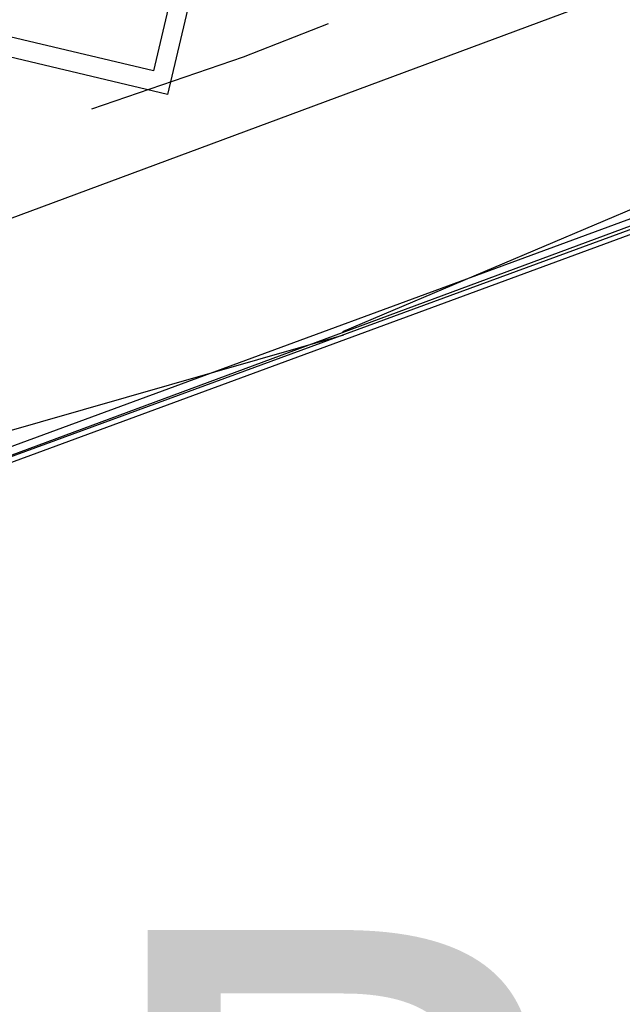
# Model space of a CAD drawing. Header units: feet. Extents: x -79 to 198, y -22 to 181.
# Tile 219 of 256: x 92.78 to 94.48, y 19.08 to 21.86. Entities that reach past the tile are written whole.
import ezdxf
from ezdxf.enums import TextEntityAlignment as Align

# ---------------------------------------------------------------- set-up
doc = ezdxf.new("R2010")
doc.units = ezdxf.units.FT
doc.layers.add('A-LINEA', color=7, linetype='CONTINUOUS')
doc.layers.add('A-TEXTO-PDF', color=3, linetype='CONTINUOUS')

msp = doc.modelspace()

# ---------------------------------------------------------------- linework, layer by layer
at = {"layer": 'A-LINEA'}
for p, q in [((93.693, 20.9769), (103.4585, 25.128)), ((93.693, 20.9769), (103.4585, 25.128)), ((95.24, 22.2178), (91.76, 20.9244)), ((95.24, 22.2178), (91.76, 20.9244)), ((83.1192, 17.9387), (93.6963, 20.9676)), ((83.1192, 17.9387), (93.6963, 20.9676))]:
    msp.add_line(p, q, dxfattribs=at)
for points in [[(89.4533, 24.8044), (93.7067, 23.7911), (93.2, 21.6444), (88.9467, 22.6578), (89.4533, 24.8044)], [(89.4933, 24.7511), (93.64, 23.7511), (93.16, 21.7111), (89, 22.6978), (89.4933, 24.7511)], [(92.9867, 21.6044), (93.4133, 21.7511), (93.6533, 21.8444)], [(92.9867, 21.6044), (93.4133, 21.7511), (93.6533, 21.8444)], [(95.5733, 21.6711), (91.8667, 20.2978), (91.8667, 20.3111), (91.8667, 20.3244), (95.56, 21.6844), (95.5733, 21.6711)], [(95.5733, 21.6711), (91.8667, 20.2978), (91.8667, 20.3111), (91.8667, 20.3244), (95.56, 21.6844), (95.5733, 21.6711)], [(95.5733, 21.6444), (91.88, 20.2844), (91.8667, 20.2978), (95.5733, 21.6578), (95.5733, 21.6444)], [(95.5733, 21.6444), (91.88, 20.2844), (91.8667, 20.2978), (95.5733, 21.6578), (95.5733, 21.6444)]]:
    msp.add_lwpolyline(points, dxfattribs=at)

# ---------------------------------------------------------------- texts
at = {"layer": 'A-TEXTO-PDF'}
msp.add_text('BALCONY', height=1.646, dxfattribs=at).set_placement((98.2231, 17.6452), align=Align.CENTER)

doc.saveas('drawing.dxf')
